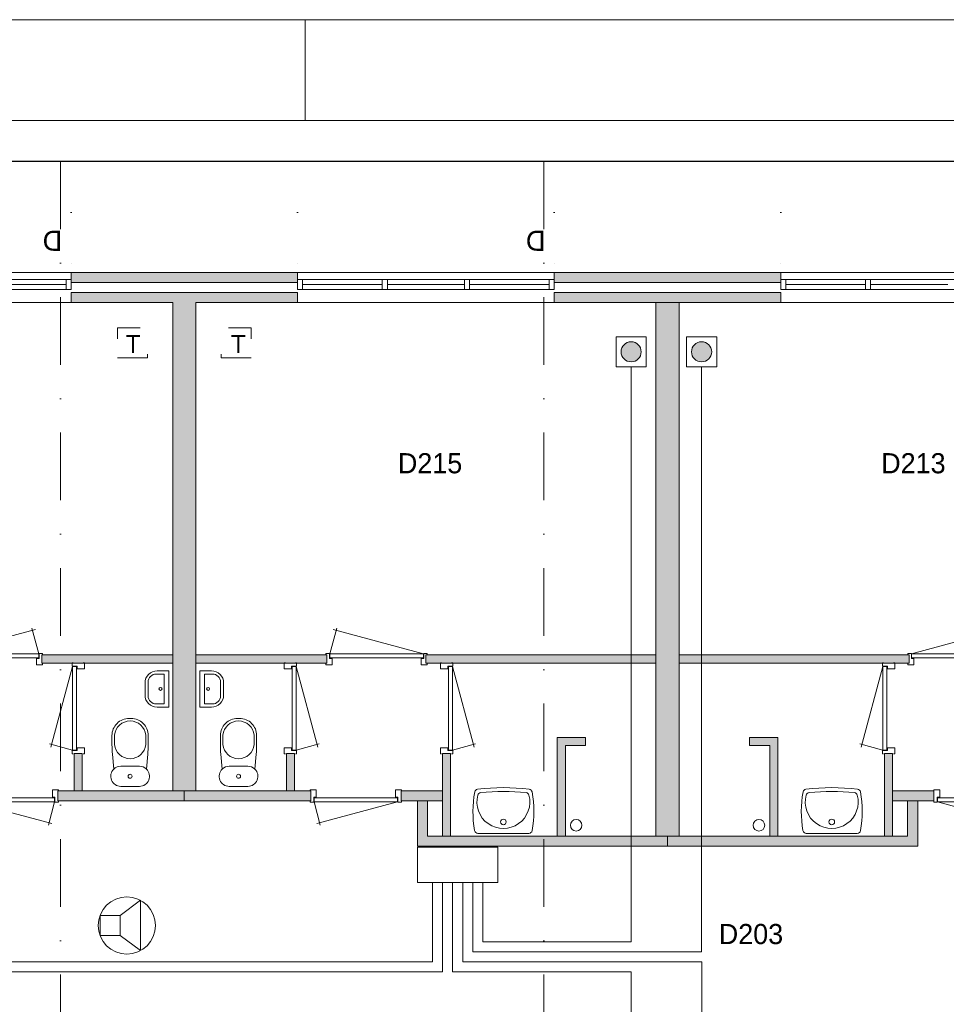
# Model space of a CAD drawing. Header units: millimetres. Extents: x 0 to 84100, y 0 to 59400.
# Tile 28 of 39: x 18264 to 27469, y 49621 to 59400. Entities that reach past the tile are written whole.
import ezdxf
from ezdxf.enums import TextEntityAlignment as Align
from ezdxf.xclip import XClip

# ---------------------------------------------------------------- set-up
doc = ezdxf.new("R2010")
doc.units = ezdxf.units.MM
doc.header["$PDMODE"] = 3
doc.header["$PDSIZE"] = 1
for name, pattern in [('DGN1', [504.6, 0, -504.6]), ('DGN2', [672.8, 336.4, -336.4]), ('DGN4', [1345.6, 672.8, -336.4, 0, -336.4])]:
    doc.linetypes.add(name, pattern=pattern)
for name, color, linetype in [('16', 7, 'Continuous'), ('17', 7, 'Continuous'), ('25', 7, 'Continuous'), ('29', 7, 'Continuous'), ('30', 7, 'Continuous'), ('32', 7, 'Continuous'), ('33', 7, 'Continuous'), ('40', 7, 'Continuous'), ('48', 7, 'Continuous'), ('56', 7, 'Continuous'), ('58', 7, 'Continuous'), ('62', 7, 'Continuous'), ('KADER', 7, 'Continuous'), ('TRAP', 7, 'Continuous')]:
    doc.layers.add(name, color=color, linetype=linetype)
doc.styles.add('dgn001', font='dgn001.shx')
doc.styles.add('dgn003', font='dgn003.shx')
doc.styles.get("Standard").update_dxf_attribs({"font": 'arial.ttf'})
doc.dimstyles.get("Standard").update_dxf_attribs({"dimtxt": 0.18, "dimasz": 0.18, "dimexe": 0.18, "dimexo": 0.0625, "dimgap": 0.09, "dimtad": 0, "dimtih": 1, "dimtoh": 1, "dimdec": 4, "dimzin": 0, "dimdsep": 46, "dimtxsty": 'Standard', "dimcen": 0.09, "dimadec": 0, "dimazin": 0, "dimtfac": 1, "dimtdec": 4, "dimtofl": 0, "dimtmove": 0, "dimatfit": 3, "dimfxl": 1, "dimtolj": 1, "dimtzin": 0, "dimarcsym": 0})

# ---------------------------------------------------------------- blocks, each defined once
blk = doc.blocks.new('EAD034')
at = {"layer": '29'}
h = blk.add_hatch(color=3, dxfattribs=at)
edge = h.paths.add_edge_path()
edge.add_arc((0, 0), 100, 0, 360)
at = {"layer": '29', "color": 3, "linetype": 'Continuous', "lineweight": 0}
blk.add_circle((0, 0), 100, dxfattribs=at)
blk = doc.blocks.new('AnonymousCell67')
at = {"layer": '29', "color": 1, "linetype": 'Continuous', "lineweight": 0, "flags": 128}
blk.add_lwpolyline([(184, 240), (-116, 240), (-116, -60), (184, -60), (184, 240)], dxfattribs=at)
at = {"color": 1, "linetype": 'Continuous', "lineweight": 0}
blk.add_blockref('EAD034', (34, 90), dxfattribs=at)
blk = doc.blocks.new('AnonymousCell68')
at = {"layer": 'TRAP', "color": 1, "linetype": 'DGN2', "lineweight": 0, "flags": 128}
blk.add_lwpolyline([(150, -139), (-150, -139), (-150, 161), (150, 161), (150, -139)], dxfattribs=at)
at = {"layer": 'TRAP', "color": 1, "linetype": 'DGN2', "lineweight": 0, "style": 'dgn001'}
blk.add_text('T', height=180, dxfattribs=at).set_placement((-52, -90))
blk = doc.blocks.new('EAD035')
at = {"layer": '29'}
h = blk.add_hatch(color=3, dxfattribs=at)
edge = h.paths.add_edge_path()
edge.add_arc((0, 0), 100, 0, 360)
at = {"layer": '29', "color": 3, "linetype": 'Continuous', "lineweight": 0}
blk.add_circle((0, 0), 100, dxfattribs=at)
blk = doc.blocks.new('AnonymousCell71')
at = {"layer": '29', "color": 1, "linetype": 'Continuous', "lineweight": 0, "flags": 128}
blk.add_lwpolyline([(-184, 240), (116, 240), (116, -60), (-184, -60), (-184, 240)], dxfattribs=at)
at = {"color": 1, "linetype": 'Continuous', "lineweight": 0}
blk.add_blockref('EAD035', (-34, 90), dxfattribs=at)
blk = doc.blocks.new('930L0939')
at = {"layer": '33', "color": 1, "linetype": 'Continuous', "lineweight": 0}
for p, q in [((38, 98), (936.31, 338.7)), ((968, 98), (899.56, 353.44))]:
    blk.add_line(p, q, dxfattribs=at)
at = {"layer": '33', "color": 92, "linetype": 'Continuous', "lineweight": 13, "true_color": 0x00e100, "flags": 128}
for points in [[(0, 90), (0, 101), (35, 101), (35, 51), (60, 51), (60, -11), (0, -11), (0, 0)], [(1006, 90), (1006, 101), (971, 101), (971, 51), (946, 51), (946, -11), (1006, -11), (1006, 0)]]:
    blk.add_lwpolyline(points, dxfattribs=at)
at = {"layer": '33', "color": 2, "linetype": 'Continuous', "lineweight": 13, "true_color": 0xf0f000, "flags": 128}
blk.add_lwpolyline([(968, 98), (38, 98), (38, 58), (968, 58), (968, 98)], dxfattribs=at)
blk = doc.blocks.new('CLOS0238')
at = {"layer": '40', "color": 7, "linetype": 'Continuous', "lineweight": 0}
for p, q in [((-1.1, 670), (0.8, 670)), ((-155, 527.8), (-155, 435.5)), ((155, 527.8), (155, 435.8)), ((-92.5, 220), (92.5, 220))]:
    blk.add_line(p, q, dxfattribs=at)
at = {"layer": '40', "color": 7, "linetype": 'Continuous', "lineweight": 0, "flags": 128}
for points in [[(-175.7, 338.3), (-162, 191.9), (-162, 191.9, 0.674333), (-92.5, 20), (-92.5, 20), (92.5, 20), (92.5, 20, 0.674333), (162, 191.9), (162, 191.9), (175.7, 338.3), (175.7, 338.3, 0.023285), (180, 431.3), (180, 431.3), (180, 525), (180, 525, 0.414214), (10, 695), (10, 695), (-10, 695), (-10, 695, 0.414214), (-180, 525), (-180, 525), (-180, 431.3), (-180, 431.3, 0.023285), (-175.7, 338.3)], [(-162, 191.9, -0.194504), (-92.5, 220)], [(92.5, 220, -0.194504), (162, 191.9)]]:
    blk.add_lwpolyline(points, format="xyb", dxfattribs=at)
at = {"layer": '40', "color": 7, "linetype": 'Continuous', "lineweight": 0}
blk.add_circle((0, 120), 20, dxfattribs=at)
for centre, start, end in [((0, 514.4), 4.9259, 175.0741), ((0, 450), 184.92635, 355.07365)]:
    blk.add_arc(centre, 155.6, start, end, dxfattribs=at)
blk = doc.blocks.new('830R10116')
at = {"layer": '33', "color": 1, "linetype": 'Continuous', "lineweight": 0}
for p, q in [((-108, 868), (-322.82, 66.28)), ((-108, 38), (-336.87, 99.32))]:
    blk.add_line(p, q, dxfattribs=at)
at = {"layer": '33', "color": 92, "linetype": 'Continuous', "lineweight": 13, "true_color": 0x00e100, "flags": 128}
for points in [[(-100, 906), (-111, 906), (-111, 871), (-61, 871), (-61, 846), (11, 846), (11, 906), (0, 906)], [(-100, 0), (-111, 0), (-111, 35), (-61, 35), (-61, 60), (11, 60), (11, 0), (0, 0)]]:
    blk.add_lwpolyline(points, dxfattribs=at)
at = {"layer": '33', "color": 2, "linetype": 'Continuous', "lineweight": 13, "true_color": 0xf0f000, "flags": 128}
blk.add_lwpolyline([(-108, 868), (-108, 38), (-68, 38), (-68, 868), (-108, 868)], dxfattribs=at)
blk = doc.blocks.new('830R10117')
at = {"layer": '33', "color": 1, "linetype": 'Continuous', "lineweight": 0}
for p, q in [((108, 868), (322.82, 66.28)), ((108, 38), (336.87, 99.32))]:
    blk.add_line(p, q, dxfattribs=at)
at = {"layer": '33', "color": 92, "linetype": 'Continuous', "lineweight": 13, "true_color": 0x00e100, "flags": 128}
for points in [[(100, 906), (111, 906), (111, 871), (61, 871), (61, 846), (-11, 846), (-11, 906), (0, 906)], [(100, 0), (111, 0), (111, 35), (61, 35), (61, 60), (-11, 60), (-11, 0), (0, 0)]]:
    blk.add_lwpolyline(points, dxfattribs=at)
at = {"layer": '33', "color": 2, "linetype": 'Continuous', "lineweight": 13, "true_color": 0xf0f000, "flags": 128}
blk.add_lwpolyline([(108, 868), (108, 38), (68, 38), (68, 868), (108, 868)], dxfattribs=at)
blk = doc.blocks.new('930L0940')
at = {"layer": '33', "color": 1, "linetype": 'Continuous', "lineweight": 0}
for p, q in [((-968, 98), (-899.56, 353.44)), ((-38, 98), (-936.31, 338.7))]:
    blk.add_line(p, q, dxfattribs=at)
at = {"layer": '33', "color": 92, "linetype": 'Continuous', "lineweight": 13, "true_color": 0x00e100, "flags": 128}
for points in [[(-1006, 90), (-1006, 101), (-971, 101), (-971, 51), (-946, 51), (-946, -11), (-1006, -11), (-1006, 0)], [(0, 90), (0, 101), (-35, 101), (-35, 51), (-60, 51), (-60, -11), (0, -11), (0, 0)]]:
    blk.add_lwpolyline(points, dxfattribs=at)
at = {"layer": '33', "color": 2, "linetype": 'Continuous', "lineweight": 13, "true_color": 0xf0f000, "flags": 128}
blk.add_lwpolyline([(-968, 98), (-38, 98), (-38, 58), (-968, 58), (-968, 98)], dxfattribs=at)
blk = doc.blocks.new('830R10118')
at = {"layer": '33', "color": 1, "linetype": 'Continuous', "lineweight": 0}
for p, q in [((108, 868), (322.82, 66.28)), ((108, 38), (336.87, 99.32))]:
    blk.add_line(p, q, dxfattribs=at)
at = {"layer": '33', "color": 92, "linetype": 'Continuous', "lineweight": 13, "true_color": 0x00e100, "flags": 128}
for points in [[(100, 906), (111, 906), (111, 871), (61, 871), (61, 846), (-11, 846), (-11, 906), (0, 906)], [(100, 0), (111, 0), (111, 35), (61, 35), (61, 60), (-11, 60), (-11, 0), (0, 0)]]:
    blk.add_lwpolyline(points, dxfattribs=at)
at = {"layer": '33', "color": 2, "linetype": 'Continuous', "lineweight": 13, "true_color": 0xf0f000, "flags": 128}
blk.add_lwpolyline([(108, 868), (108, 38), (68, 38), (68, 868), (108, 868)], dxfattribs=at)
blk = doc.blocks.new('CLOS0239')
at = {"layer": '40', "color": 7, "linetype": 'Continuous', "lineweight": 0}
for p, q in [((1.1, 670), (-0.8, 670)), ((-155, 527.8), (-155, 435.8)), ((155, 527.8), (155, 435.5)), ((92.5, 220), (-92.5, 220))]:
    blk.add_line(p, q, dxfattribs=at)
at = {"layer": '40', "color": 7, "linetype": 'Continuous', "lineweight": 0, "flags": 128}
for points in [[(175.7, 338.3), (162, 191.9), (162, 191.9, -0.674333), (92.5, 20), (92.5, 20), (-92.5, 20), (-92.5, 20, -0.674333), (-162, 191.9), (-162, 191.9), (-175.7, 338.3), (-175.7, 338.3, -0.023285), (-180, 431.3), (-180, 431.3), (-180, 525), (-180, 525, -0.414214), (-10, 695), (-10, 695), (10, 695), (10, 695, -0.414214), (180, 525), (180, 525), (180, 431.3), (180, 431.3, -0.023285), (175.7, 338.3)], [(-155, 527.8, -0.917521), (155, 527.8)], [(155, 436.6, -0.917514), (-155, 436.6)]]:
    blk.add_lwpolyline(points, format="xyb", dxfattribs=at)
at = {"layer": '40', "color": 7, "linetype": 'Continuous', "lineweight": 0}
blk.add_circle((0, 120), 20, dxfattribs=at)
for centre, start, end in [((-92.5, 120), 90, 134.02728), ((92.5, 120), 45.97272, 90)]:
    blk.add_arc(centre, 100, start, end, dxfattribs=at)
blk = doc.blocks.new('FT0138')
at = {"layer": '40', "color": 7, "linetype": 'Continuous', "lineweight": 0}
for p, q in [((-64.6, 148.9), (-144, 148.9)), ((-64.6, -148.9), (-64.6, 148.9)), ((-20, -180), (-20, 180)), ((-135.1, -180), (-20, -180))]:
    blk.add_line(p, q, dxfattribs=at)
at = {"layer": '40', "color": 7, "linetype": 'Continuous', "lineweight": 0, "flags": 128}
for points in [[(-255.1, 60, -0.414214), (-135.1, 180)], [(-224, 68.9, -0.414214), (-144, 148.9)]]:
    blk.add_lwpolyline(points, format="xyb", dxfattribs=at)
for points in [[(-20, 180), (-135.1, 180)], [(-255.1, 60), (-255.1, -60)], [(-224, 68.9), (-224, -68.9)], [(-144, -148.9), (-64.6, -148.9)]]:
    blk.add_lwpolyline(points, dxfattribs=at)
at = {"layer": '40', "color": 7, "linetype": 'Continuous', "lineweight": 0}
blk.add_circle((-101.1, 0.9), 15.1, dxfattribs=at)
for centre, radius in [((-135.1, -60), 120), ((-144, -68.9), 80)]:
    blk.add_arc(centre, radius, 180, 270, dxfattribs=at)
blk = doc.blocks.new('830R10119')
at = {"layer": '33', "color": 1, "linetype": 'Continuous', "lineweight": 0}
for p, q in [((-868, -108), (-66.28, -322.82)), ((-38, -108), (-99.32, -336.87))]:
    blk.add_line(p, q, dxfattribs=at)
at = {"layer": '33', "color": 92, "linetype": 'Continuous', "lineweight": 13, "true_color": 0x00e100, "flags": 128}
for points in [[(-906, -100), (-906, -111), (-871, -111), (-871, -61), (-846, -61), (-846, 11), (-906, 11), (-906, 0)], [(0, -100), (0, -111), (-35, -111), (-35, -61), (-60, -61), (-60, 11), (0, 11), (0, 0)]]:
    blk.add_lwpolyline(points, dxfattribs=at)
at = {"layer": '33', "color": 2, "linetype": 'Continuous', "lineweight": 13, "true_color": 0xf0f000, "flags": 128}
blk.add_lwpolyline([(-868, -108), (-38, -108), (-38, -68), (-868, -68), (-868, -108)], dxfattribs=at)
blk = doc.blocks.new('FT0139')
at = {"layer": '40', "color": 7, "linetype": 'Continuous', "lineweight": 0}
for p, q in [((20, -180), (20, 180)), ((64.6, -148.9), (64.6, 148.9)), ((64.6, 148.9), (144, 148.9)), ((135.1, -180), (20, -180))]:
    blk.add_line(p, q, dxfattribs=at)
at = {"layer": '40', "color": 7, "linetype": 'Continuous', "lineweight": 0, "flags": 128}
for points in [[(20, 180), (135.1, 180)], [(224, 68.9), (224, -68.9)], [(255.1, 60), (255.1, -60)], [(144, -148.9), (64.6, -148.9)]]:
    blk.add_lwpolyline(points, dxfattribs=at)
for points in [[(255.1, -60, -0.414214), (135.1, -180)], [(224, -68.9, -0.414214), (144, -148.9)]]:
    blk.add_lwpolyline(points, format="xyb", dxfattribs=at)
at = {"layer": '40', "color": 7, "linetype": 'Continuous', "lineweight": 0}
blk.add_circle((101.1, 0.9), 15.1, dxfattribs=at)
for centre, radius in [((135.1, 60), 120), ((144, 68.9), 80)]:
    blk.add_arc(centre, radius, 0, 90, dxfattribs=at)
blk = doc.blocks.new('WT0140')
at = {"layer": '40', "color": 7, "linetype": 'Continuous', "lineweight": 0}
blk.add_line((253.2, 20), (-253.2, 20), dxfattribs=at)
blk.add_circle((0, 133.3), 28.1, dxfattribs=at)
for centre, radius, start, end in [((765.8, 236.5), 1068.4, 169.44861, 190.20169), ((-252, 426.2), 33, 96.85751, 169.65449), ((0, 332.1), 263.1, 164.86666, 15.13334), ((0, -1669.4), 2143.7, 83.14249, 96.85751), ((-222.2, 392.2), 33, 96.04176, 164.86666), ((0, -1706.8), 2143.7, 83.95824, 96.04176), ((222.2, 392.2), 33, 15.13334, 83.95824), ((252, 426.2), 33, 10.34551, 83.14249), ((-765.8, 236.5), 1068.4, 349.79831, 10.55139), ((-253.2, 53), 33, 190.00267, 270), ((253.2, 53), 33, 270, 349.99733)]:
    blk.add_arc(centre, radius, start, end, dxfattribs=at)
blk = doc.blocks.new('830R10123')
at = {"layer": '33', "color": 1, "linetype": 'Continuous', "lineweight": 0}
for p, q in [((38, -108), (99.32, -336.87)), ((868, -108), (66.28, -322.82))]:
    blk.add_line(p, q, dxfattribs=at)
at = {"layer": '33', "color": 92, "linetype": 'Continuous', "lineweight": 13, "true_color": 0x00e100, "flags": 128}
for points in [[(0, -100), (0, -111), (35, -111), (35, -61), (60, -61), (60, 11), (0, 11), (0, 0)], [(906, -100), (906, -111), (871, -111), (871, -61), (846, -61), (846, 11), (906, 11), (906, 0)]]:
    blk.add_lwpolyline(points, dxfattribs=at)
at = {"layer": '33', "color": 2, "linetype": 'Continuous', "lineweight": 13, "true_color": 0xf0f000, "flags": 128}
blk.add_lwpolyline([(868, -108), (38, -108), (38, -68), (868, -68), (868, -108)], dxfattribs=at)
blk = doc.blocks.new('830R10127')
at = {"layer": '33', "color": 1, "linetype": 'Continuous', "lineweight": 0}
for p, q in [((-108, 868), (-322.82, 66.28)), ((-108, 38), (-336.87, 99.32))]:
    blk.add_line(p, q, dxfattribs=at)
at = {"layer": '33', "color": 92, "linetype": 'Continuous', "lineweight": 13, "true_color": 0x00e100, "flags": 128}
for points in [[(-100, 906), (-111, 906), (-111, 871), (-61, 871), (-61, 846), (11, 846), (11, 906), (0, 906)], [(-100, 0), (-111, 0), (-111, 35), (-61, 35), (-61, 60), (11, 60), (11, 0), (0, 0)]]:
    blk.add_lwpolyline(points, dxfattribs=at)
at = {"layer": '33', "color": 2, "linetype": 'Continuous', "lineweight": 13, "true_color": 0xf0f000, "flags": 128}
blk.add_lwpolyline([(-108, 868), (-108, 38), (-68, 38), (-68, 868), (-108, 868)], dxfattribs=at)
blk = doc.blocks.new('930L0943')
at = {"layer": '33', "color": 1, "linetype": 'Continuous', "lineweight": 0}
for p, q in [((38, 98), (936.31, 338.7)), ((968, 98), (899.56, 353.44))]:
    blk.add_line(p, q, dxfattribs=at)
at = {"layer": '33', "color": 92, "linetype": 'Continuous', "lineweight": 13, "true_color": 0x00e100, "flags": 128}
for points in [[(0, 90), (0, 101), (35, 101), (35, 51), (60, 51), (60, -11), (0, -11), (0, 0)], [(1006, 90), (1006, 101), (971, 101), (971, 51), (946, 51), (946, -11), (1006, -11), (1006, 0)]]:
    blk.add_lwpolyline(points, dxfattribs=at)
at = {"layer": '33', "color": 2, "linetype": 'Continuous', "lineweight": 13, "true_color": 0xf0f000, "flags": 128}
blk.add_lwpolyline([(968, 98), (38, 98), (38, 58), (968, 58), (968, 98)], dxfattribs=at)
blk = doc.blocks.new('WT0142')
at = {"layer": '40', "color": 7, "linetype": 'Continuous', "lineweight": 0}
blk.add_line((-253.2, 20), (253.2, 20), dxfattribs=at)
at = {"layer": '40', "color": 7, "linetype": 'Continuous', "lineweight": 0, "flags": 128}
for points in [[(-285.7, 47.3, -0.090801), (-284.5, 432.1)], [(-284.5, 432.1, -0.328769), (-256, 459)], [(254, 400.8, -1.30637), (-254, 400.8)], [(-256, 459, -0.059915), (256, 459)], [(-254, 400.8, -0.309671), (-225.6, 425)], [(-225.6, 425, -0.052773), (225.6, 425)], [(225.6, 425, -0.309671), (254, 400.8)], [(256, 459, -0.328769), (284.5, 432.1)], [(284.5, 432.1, -0.090801), (285.7, 47.3)], [(-253.2, 20, -0.363957), (-285.7, 47.3)], [(285.7, 47.3, -0.363957), (253.2, 20)]]:
    blk.add_lwpolyline(points, format="xyb", dxfattribs=at)
at = {"layer": '40', "color": 7, "linetype": 'Continuous', "lineweight": 0}
blk.add_circle((0, 133.3), 28.1, dxfattribs=at)
blk = doc.blocks.new('830R10129')
at = {"layer": '33', "color": 1, "linetype": 'Continuous', "lineweight": 0}
for p, q in [((-868, -108), (-66.28, -322.82)), ((-38, -108), (-99.32, -336.87))]:
    blk.add_line(p, q, dxfattribs=at)
at = {"layer": '33', "color": 92, "linetype": 'Continuous', "lineweight": 13, "true_color": 0x00e100, "flags": 128}
for points in [[(-906, -100), (-906, -111), (-871, -111), (-871, -61), (-846, -61), (-846, 11), (-906, 11), (-906, 0)], [(0, -100), (0, -111), (-35, -111), (-35, -61), (-60, -61), (-60, 11), (0, 11), (0, 0)]]:
    blk.add_lwpolyline(points, dxfattribs=at)
at = {"layer": '33', "color": 2, "linetype": 'Continuous', "lineweight": 13, "true_color": 0xf0f000, "flags": 128}
blk.add_lwpolyline([(-868, -108), (-38, -108), (-38, -68), (-868, -68), (-868, -108)], dxfattribs=at)
blk = doc.blocks.new('_DotSmall')
at = {"color": 0, "linetype": 'ByBlock', "const_width": 0.5}
blk.add_lwpolyline([(-0.0625, 0, 1), (0.0625, 0, 1)], format="xyb", close=True, dxfattribs=at)
blk = doc.blocks.new('*D19310')
at = {"layer": '58', "color": 3, "linetype": 'Continuous', "lineweight": 0, "transparency": 16777216}
blk.add_line((13954.8, 50907.8), (11404.8, 50907.8), dxfattribs=at)
at = {"layer": 'Defpoints', "color": 0, "linetype": 'Continuous', "transparency": 16777216}
for p in [(11404.8, 50907.8), (11404.8, 48907.8), (13954.8, 48907.8)]:
    blk.add_point(p, dxfattribs=at)
at = {"layer": '58', "color": 3, "linetype": 'Continuous', "lineweight": 0, "transparency": 16777216, "xscale": 1080, "yscale": 1080, "zscale": 1080, "rotation": 180}
blk.add_blockref('_DotSmall', (11404.8, 50907.8), dxfattribs=at)
at = {"layer": '58', "color": 3, "linetype": 'Continuous', "lineweight": 0, "transparency": 16777216, "xscale": 1080, "yscale": 1080, "zscale": 1080}
blk.add_blockref('_DotSmall', (13954.8, 50907.8), dxfattribs=at)
at = {"layer": '58', "color": 3, "linetype": 'Continuous', "lineweight": 0, "transparency": 16777216, "insert": (12679.8, 51109.9), "char_height": 200, "attachment_point": 5, "style": 'dgn003'}
blk.add_mtext('\\A1;2550', dxfattribs=at)
blk = doc.blocks.new('*D19311')
at = {"layer": '58', "color": 3, "linetype": 'Continuous', "lineweight": 0, "transparency": 16777216}
blk.add_line((16204.8, 50907.8), (13954.8, 50907.8), dxfattribs=at)
at = {"layer": 'Defpoints', "color": 0, "linetype": 'Continuous', "transparency": 16777216}
for p in [(13954.8, 50907.8), (13954.8, 48907.8), (16204.8, 48907.8)]:
    blk.add_point(p, dxfattribs=at)
at = {"layer": '58', "color": 3, "linetype": 'Continuous', "lineweight": 0, "transparency": 16777216, "xscale": 1080, "yscale": 1080, "zscale": 1080, "rotation": 180}
blk.add_blockref('_DotSmall', (13954.8, 50907.8), dxfattribs=at)
at = {"layer": '58', "color": 3, "linetype": 'Continuous', "lineweight": 0, "transparency": 16777216, "xscale": 1080, "yscale": 1080, "zscale": 1080}
blk.add_blockref('_DotSmall', (16204.8, 50907.8), dxfattribs=at)
at = {"layer": '58', "color": 3, "linetype": 'Continuous', "lineweight": 0, "transparency": 16777216, "insert": (15079.8, 51109.9), "char_height": 200, "attachment_point": 5, "style": 'dgn003'}
blk.add_mtext('\\A1;2250', dxfattribs=at)
blk = doc.blocks.new('*D19312')
at = {"layer": '58', "color": 3, "linetype": 'Continuous', "lineweight": 0, "transparency": 16777216}
blk.add_line((16204.8, 50907.8), (18754.8, 50907.8), dxfattribs=at)
at = {"layer": 'Defpoints', "color": 0, "linetype": 'Continuous', "transparency": 16777216}
for p in [(18754.8, 50907.8), (16204.8, 48907.8), (18754.8, 48907.8)]:
    blk.add_point(p, dxfattribs=at)
at = {"layer": '58', "color": 3, "linetype": 'Continuous', "lineweight": 0, "transparency": 16777216, "xscale": 1080, "yscale": 1080, "zscale": 1080, "rotation": 180}
blk.add_blockref('_DotSmall', (16204.8, 50907.8), dxfattribs=at)
at = {"layer": '58', "color": 3, "linetype": 'Continuous', "lineweight": 0, "transparency": 16777216, "xscale": 1080, "yscale": 1080, "zscale": 1080}
blk.add_blockref('_DotSmall', (18754.8, 50907.8), dxfattribs=at)
at = {"layer": '58', "color": 3, "linetype": 'Continuous', "lineweight": 0, "transparency": 16777216, "insert": (17479.8, 51109.9), "char_height": 200, "attachment_point": 5, "style": 'dgn003'}
blk.add_mtext('\\A1;2550', dxfattribs=at)
blk = doc.blocks.new('*D19313')
at = {"layer": '58', "color": 3, "linetype": 'Continuous', "lineweight": 0, "transparency": 16777216}
blk.add_line((21004.8, 50907.8), (23554.8, 50907.8), dxfattribs=at)
at = {"layer": 'Defpoints', "color": 0, "linetype": 'Continuous', "transparency": 16777216}
for p in [(23554.8, 50907.8), (21004.8, 48907.8), (23554.8, 48907.8)]:
    blk.add_point(p, dxfattribs=at)
at = {"layer": '58', "color": 3, "linetype": 'Continuous', "lineweight": 0, "transparency": 16777216, "xscale": 1080, "yscale": 1080, "zscale": 1080, "rotation": 180}
blk.add_blockref('_DotSmall', (21004.8, 50907.8), dxfattribs=at)
at = {"layer": '58', "color": 3, "linetype": 'Continuous', "lineweight": 0, "transparency": 16777216, "xscale": 1080, "yscale": 1080, "zscale": 1080}
blk.add_blockref('_DotSmall', (23554.8, 50907.8), dxfattribs=at)
at = {"layer": '58', "color": 3, "linetype": 'Continuous', "lineweight": 0, "transparency": 16777216, "insert": (22279.8, 51109.9), "char_height": 200, "attachment_point": 5, "style": 'dgn003'}
blk.add_mtext('\\A1;2550', dxfattribs=at)
blk = doc.blocks.new('*D19314')
at = {"layer": '58', "color": 3, "linetype": 'Continuous', "lineweight": 0, "transparency": 16777216}
blk.add_line((21004.8, 50907.8), (18754.8, 50907.8), dxfattribs=at)
at = {"layer": 'Defpoints', "color": 0, "linetype": 'Continuous', "transparency": 16777216}
for p in [(18754.8, 50907.8), (18754.8, 48907.8), (21004.8, 48907.8)]:
    blk.add_point(p, dxfattribs=at)
at = {"layer": '58', "color": 3, "linetype": 'Continuous', "lineweight": 0, "transparency": 16777216, "xscale": 1080, "yscale": 1080, "zscale": 1080, "rotation": 180}
blk.add_blockref('_DotSmall', (18754.8, 50907.8), dxfattribs=at)
at = {"layer": '58', "color": 3, "linetype": 'Continuous', "lineweight": 0, "transparency": 16777216, "xscale": 1080, "yscale": 1080, "zscale": 1080}
blk.add_blockref('_DotSmall', (21004.8, 50907.8), dxfattribs=at)
at = {"layer": '58', "color": 3, "linetype": 'Continuous', "lineweight": 0, "transparency": 16777216, "insert": (19879.8, 51109.9), "char_height": 200, "attachment_point": 5, "style": 'dgn003'}
blk.add_mtext('\\A1;2250', dxfattribs=at)
blk = doc.blocks.new('AnonymousCell106')
at = {"layer": 'TRAP', "color": 1, "linetype": 'DGN2', "lineweight": 0, "flags": 128}
blk.add_lwpolyline([(-150, -139), (150, -139), (150, 161), (-150, 161), (-150, -139)], dxfattribs=at)
at = {"layer": 'TRAP', "color": 1, "linetype": 'DGN2', "lineweight": 0, "style": 'dgn001'}
blk.add_text('T', height=180, dxfattribs=at).set_placement((-68, -90))
blk = doc.blocks.new('EU57')
at = {"layer": '25', "color": 3, "linetype": 'Continuous', "lineweight": 0}
for p, q in [((200, 100), (400, 250)), ((400, 250), (400, -250)), ((200, -100), (400, -250))]:
    blk.add_line(p, q, dxfattribs=at)
at = {"layer": '25', "color": 3, "linetype": 'Continuous', "lineweight": 0, "flags": 128}
blk.add_lwpolyline([(0, -100), (200, -100), (200, 100), (0, 100), (0, -100)], dxfattribs=at)
at = {"layer": '25', "color": 3, "linetype": 'Continuous', "lineweight": 0}
blk.add_circle((265.5, -0.2), 283.8, dxfattribs=at)
blk = doc.blocks.new('A1')
at = {"layer": 'KADER', "color": 1, "linetype": 'Continuous', "lineweight": 0}
for p, q in [((84100, 59400), (0, 59400)), ((21100, 58400), (21100, 59400))]:
    blk.add_line(p, q, dxfattribs=at)
at = {"layer": 'KADER', "color": 5, "linetype": 'Continuous', "lineweight": 0, "flags": 128}
blk.add_lwpolyline([(1000, 1000), (83100, 1000), (83100, 58400), (1000, 58400), (1000, 1000)], dxfattribs=at)
blk = doc.blocks.new('AnonymousCell107')
at = {"color": 1, "linetype": 'Continuous', "lineweight": 0}
blk.add_blockref('A1', (-42050, -29700), dxfattribs=at)
blk = doc.blocks.new('50E03_329_B02 - Default')
at = {"layer": '16'}
for points in [[(16204.76, 48807.77), (13954.76, 48807.77), (13954.76, 48907.77), (16204.76, 48907.77)], [(21004.76, 48807.77), (18754.76, 48807.77), (18754.76, 48907.77), (21004.76, 48907.77)]]:
    blk.add_hatch(color=7, dxfattribs=at).paths.add_polyline_path(points)
at = {"layer": '62'}
for color, points in [(9, [(13954.76, 48707.77), (16204.76, 48707.77), (16204.76, 48607.77), (15194.76, 48607.77), (15194.76, 43757.77), (14964.76, 43757.77), (14964.76, 48607.77), (13954.76, 48607.77)]), (9, [(21004.76, 48607.77), (18754.76, 48607.77), (18754.76, 48707.77), (21004.76, 48707.77)]), (9, [(19764.76, 48607.77), (19994.76, 48607.77), (19994.76, 43307.77), (19764.76, 43307.77)]), (9, [(13664.76, 45027.77), (14964.76, 45027.77), (14964.76, 45107.77), (13664.76, 45107.77)]), (9, [(16494.76, 45027.77), (15194.76, 45027.77), (15194.76, 45107.77), (16494.76, 45107.77)]), (9, [(19764.76, 45027.77), (17479.76, 45027.77), (17479.76, 45107.77), (19764.76, 45107.77)]), (9, [(19994.76, 45027.77), (22279.76, 45027.77), (22279.76, 45107.77), (19994.76, 45107.77)]), (9, [(19064.76, 44207.77), (19064.76, 44287.77), (18784.76, 44287.77), (18784.76, 43307.77), (18864.76, 43307.77), (18864.76, 44207.77)]), (9, [(20694.76, 44207.77), (20694.76, 44287.77), (20974.76, 44287.77), (20974.76, 43307.77), (20894.76, 43307.77), (20894.76, 44207.77)]), (9, [(13984.76, 44127.77), (14064.76, 44127.77), (14064.76, 43757.77), (13984.76, 43757.77)]), (9, [(16174.76, 44127.77), (16094.76, 44127.77), (16094.76, 43757.77), (16174.76, 43757.77)]), (9, [(17724.76, 44127.77), (17644.76, 44127.77), (17644.76, 43307.77), (17724.76, 43307.77)]), (9, [(22034.76, 44127.77), (22114.76, 44127.77), (22114.76, 43307.77), (22034.76, 43307.77)]), (7, [(13824.76, 43757.77), (15079.76, 43757.77), (15079.76, 43657.77), (13824.76, 43657.77)]), (7, [(16334.76, 43757.77), (15079.76, 43757.77), (15079.76, 43657.77), (16334.76, 43657.77)]), (7, [(17644.76, 43757.77), (17234.76, 43757.77), (17234.76, 43657.77), (17644.76, 43657.77)]), (7, [(22114.76, 43757.77), (22524.76, 43757.77), (22524.76, 43657.77), (22114.76, 43657.77)]), (7, [(19879.76, 43207.77), (19879.76, 43307.77), (17494.76, 43307.77), (17494.76, 43657.77), (17394.76, 43657.77), (17394.76, 43207.77)]), (7, [(19879.76, 43207.77), (19879.76, 43307.77), (22264.76, 43307.77), (22264.76, 43657.77), (22364.76, 43657.77), (22364.76, 43207.77)])]:
    blk.add_hatch(color=color, dxfattribs=at).paths.add_polyline_path(points)
at = {"layer": '16', "color": 92, "linetype": 'Continuous', "lineweight": 0, "true_color": 0x00e100, "flags": 128}
for points in [[(16204.76, 48807.77), (13954.76, 48807.77), (13954.76, 48907.77), (16204.76, 48907.77), (16204.76, 48807.77)], [(21004.76, 48807.77), (18754.76, 48807.77), (18754.76, 48907.77), (21004.76, 48907.77), (21004.76, 48807.77)], [(14964.76, 48607.77), (13954.76, 48607.77), (13954.76, 48707.77), (16204.76, 48707.77), (16204.76, 48607.77), (15194.76, 48607.77)], [(21004.76, 48607.77), (18754.76, 48607.77), (18754.76, 48707.77), (21004.76, 48707.77), (21004.76, 48607.77)], [(14964.76, 45027.77), (13664.76, 45027.77), (13664.76, 45107.77), (14964.76, 45107.77), (14964.76, 45027.77)], [(15194.76, 45027.77), (16494.76, 45027.77), (16494.76, 45107.77), (15194.76, 45107.77), (15194.76, 45027.77)], [(17479.76, 45027.77), (19764.76, 45027.77), (19764.76, 45107.77), (17479.76, 45107.77), (17479.76, 45027.77)], [(22279.76, 45027.77), (19994.76, 45027.77), (19994.76, 45107.77), (22279.76, 45107.77), (22279.76, 45027.77)], [(18864.76, 43307.77), (18864.76, 44207.77), (19064.76, 44207.77), (19064.76, 44287.77), (18784.76, 44287.77), (18784.76, 43307.77), (18864.76, 43307.77)], [(20894.76, 43307.77), (20894.76, 44207.77), (20694.76, 44207.77), (20694.76, 44287.77), (20974.76, 44287.77), (20974.76, 43307.77), (20894.76, 43307.77)], [(13984.76, 43757.77), (14064.76, 43757.77), (14064.76, 44127.77), (13984.76, 44127.77), (13984.76, 43757.77)], [(16174.76, 43757.77), (16094.76, 43757.77), (16094.76, 44127.77), (16174.76, 44127.77), (16174.76, 43757.77)], [(17724.76, 43307.77), (17644.76, 43307.77), (17644.76, 44127.77), (17724.76, 44127.77), (17724.76, 43307.77)], [(22034.76, 43307.77), (22114.76, 43307.77), (22114.76, 44127.77), (22034.76, 44127.77), (22034.76, 43307.77)], [(13824.76, 43657.77), (15079.76, 43657.77), (15079.76, 43757.77), (13824.76, 43757.77), (13824.76, 43657.77)], [(16334.76, 43657.77), (15079.76, 43657.77), (15079.76, 43757.77), (16334.76, 43757.77), (16334.76, 43657.77)], [(17644.76, 43657.77), (17234.76, 43657.77), (17234.76, 43757.77), (17644.76, 43757.77), (17644.76, 43657.77)], [(22114.76, 43657.77), (22524.76, 43657.77), (22524.76, 43757.77), (22114.76, 43757.77), (22114.76, 43657.77)], [(19879.76, 43207.77), (17394.76, 43207.77), (17394.76, 43657.77), (17494.76, 43657.77), (17494.76, 43307.77), (19879.76, 43307.77), (19879.76, 43207.77)], [(19879.76, 43207.77), (22364.76, 43207.77), (22364.76, 43657.77), (22264.76, 43657.77), (22264.76, 43307.77), (19879.76, 43307.77), (19879.76, 43207.77)]]:
    blk.add_lwpolyline(points, dxfattribs=at)
at = {"layer": '16', "color": 7, "linetype": 'Continuous', "lineweight": 0, "flags": 128}
for points in [[(16204.76, 48807.77), (13954.76, 48807.77), (13954.76, 48907.77), (16204.76, 48907.77), (16204.76, 48807.77)], [(21004.76, 48807.77), (18754.76, 48807.77), (18754.76, 48907.77), (21004.76, 48907.77), (21004.76, 48807.77)]]:
    blk.add_lwpolyline(points, dxfattribs=at)
at = {"layer": '17', "color": 92, "linetype": 'Continuous', "lineweight": 0, "true_color": 0x00e100, "flags": 128}
for points in [[(15194.76, 48607.77), (15194.76, 43757.77), (14964.76, 43757.77), (14964.76, 48607.77)], [(19994.76, 43307.77), (19764.76, 43307.77), (19764.76, 48607.77), (19994.76, 48607.77), (19994.76, 43307.77)]]:
    blk.add_lwpolyline(points, dxfattribs=at)
at = {"layer": '30', "color": 3, "linetype": 'Continuous', "lineweight": 0}
for p, q in [((11404.76, 48907.77), (13954.76, 48907.77)), ((18754.76, 48907.77), (16204.76, 48907.77)), ((21004.76, 48907.77), (23554.76, 48907.77)), ((11404.76, 48607.77), (13954.76, 48607.77)), ((18754.76, 48607.77), (16204.76, 48607.77)), ((21004.76, 48607.77), (23554.76, 48607.77))]:
    blk.add_line(p, q, dxfattribs=at)
at = {"layer": '32', "color": 3, "linetype": 'Continuous', "lineweight": 0}
for p, q in [((11454.76, 48837.77), (13954.76, 48837.77)), ((18704.76, 48837.77), (16204.76, 48837.77)), ((18704.76, 48737.77), (18704.76, 48837.77)), ((21054.76, 48837.77), (23554.76, 48837.77)), ((21054.76, 48737.77), (21054.76, 48837.77)), ((13904.76, 48737.77), (11454.76, 48737.77)), ((13113.1, 48787.77), (13904.76, 48787.77)), ((17046.42, 48787.77), (16254.76, 48787.77)), ((16254.76, 48737.77), (18704.76, 48737.77)), ((17863.09, 48787.77), (17096.42, 48787.77)), ((18704.76, 48787.77), (17913.09, 48787.77)), ((21054.76, 48787.77), (21846.43, 48787.77)), ((23504.76, 48737.77), (21054.76, 48737.77)), ((21896.43, 48787.77), (22663.1, 48787.77))]:
    blk.add_line(p, q, dxfattribs=at)
at = {"layer": '32', "color": 3, "linetype": 'Continuous', "lineweight": 0, "flags": 128}
for points in [[(13904.76, 48837.77), (13954.76, 48837.77), (13954.76, 48737.77), (13904.76, 48737.77), (13904.76, 48837.77)], [(16254.76, 48837.77), (16204.76, 48837.77), (16204.76, 48737.77), (16254.76, 48737.77), (16254.76, 48837.77)], [(17096.42, 48837.77), (17046.42, 48837.77), (17046.42, 48737.77), (17096.42, 48737.77), (17096.42, 48837.77)], [(17913.09, 48837.77), (17863.09, 48837.77), (17863.09, 48737.77), (17913.09, 48737.77), (17913.09, 48837.77)], [(18754.76, 48837.77), (18704.76, 48837.77), (18704.76, 48737.77), (18754.76, 48737.77), (18754.76, 48837.77)], [(21004.76, 48837.77), (21054.76, 48837.77), (21054.76, 48737.77), (21004.76, 48737.77), (21004.76, 48837.77)], [(21846.43, 48837.77), (21896.43, 48837.77), (21896.43, 48737.77), (21846.43, 48737.77), (21846.43, 48837.77)]]:
    blk.add_lwpolyline(points, dxfattribs=at)
at = {"layer": '40', "color": 3, "linetype": 'Continuous', "lineweight": 0}
for centre in [(18971.52, 43416.37), (20788, 43416.37)]:
    blk.add_circle(centre, 57.46, dxfattribs=at)
at = {"layer": '56', "color": 3, "linetype": 'DGN4', "lineweight": 0}
for p, q in [((13849.76, 50407.77), (13849.76, 1494.98)), ((18649.76, 50407.77), (18649.76, 1494.98))]:
    blk.add_line(p, q, dxfattribs=at)
at = {"layer": '58', "color": 3, "linetype": 'DGN1', "lineweight": 0}
for p, q in [((13954.76, 50907.77), (13954.76, 48907.77)), ((16204.76, 50907.77), (16204.76, 48907.77)), ((18754.76, 50907.77), (18754.76, 48907.77)), ((21004.76, 50907.77), (21004.76, 48907.77))]:
    blk.add_line(p, q, dxfattribs=at)
at = {"layer": '62', "color": 9, "linetype": 'Continuous', "lineweight": 0, "flags": 128}
for points in [[(13954.76, 48707.77), (16204.76, 48707.77), (16204.76, 48607.77), (15194.76, 48607.77), (15194.76, 43757.77), (14964.76, 43757.77), (14964.76, 48607.77), (13954.76, 48607.77), (13954.76, 48707.77)], [(21004.76, 48607.77), (18754.76, 48607.77), (18754.76, 48707.77), (21004.76, 48707.77), (21004.76, 48607.77)], [(19764.76, 48607.77), (19994.76, 48607.77), (19994.76, 43307.77), (19764.76, 43307.77), (19764.76, 48607.77)], [(13664.76, 45027.77), (14964.76, 45027.77), (14964.76, 45107.77), (13664.76, 45107.77), (13664.76, 45027.77)], [(16494.76, 45027.77), (15194.76, 45027.77), (15194.76, 45107.77), (16494.76, 45107.77), (16494.76, 45027.77)], [(19764.76, 45027.77), (17479.76, 45027.77), (17479.76, 45107.77), (19764.76, 45107.77), (19764.76, 45027.77)], [(19994.76, 45027.77), (22279.76, 45027.77), (22279.76, 45107.77), (19994.76, 45107.77), (19994.76, 45027.77)], [(19064.76, 44207.77), (19064.76, 44287.77), (18784.76, 44287.77), (18784.76, 43307.77), (18864.76, 43307.77), (18864.76, 44207.77), (19064.76, 44207.77)], [(20694.76, 44207.77), (20694.76, 44287.77), (20974.76, 44287.77), (20974.76, 43307.77), (20894.76, 43307.77), (20894.76, 44207.77), (20694.76, 44207.77)], [(13984.76, 44127.77), (14064.76, 44127.77), (14064.76, 43757.77), (13984.76, 43757.77), (13984.76, 44127.77)], [(16174.76, 44127.77), (16094.76, 44127.77), (16094.76, 43757.77), (16174.76, 43757.77), (16174.76, 44127.77)], [(17724.76, 44127.77), (17644.76, 44127.77), (17644.76, 43307.77), (17724.76, 43307.77), (17724.76, 44127.77)], [(22034.76, 44127.77), (22114.76, 44127.77), (22114.76, 43307.77), (22034.76, 43307.77), (22034.76, 44127.77)]]:
    blk.add_lwpolyline(points, dxfattribs=at)
at = {"layer": '62', "color": 7, "linetype": 'Continuous', "lineweight": 0, "flags": 128}
for points in [[(13824.76, 43757.77), (15079.76, 43757.77), (15079.76, 43657.77), (13824.76, 43657.77), (13824.76, 43757.77)], [(16334.76, 43757.77), (15079.76, 43757.77), (15079.76, 43657.77), (16334.76, 43657.77), (16334.76, 43757.77)], [(17644.76, 43757.77), (17234.76, 43757.77), (17234.76, 43657.77), (17644.76, 43657.77), (17644.76, 43757.77)], [(22114.76, 43757.77), (22524.76, 43757.77), (22524.76, 43657.77), (22114.76, 43657.77), (22114.76, 43757.77)], [(19879.76, 43207.77), (19879.76, 43307.77), (17494.76, 43307.77), (17494.76, 43657.77), (17394.76, 43657.77), (17394.76, 43207.77), (19879.76, 43207.77)], [(19879.76, 43207.77), (19879.76, 43307.77), (22264.76, 43307.77), (22264.76, 43657.77), (22364.76, 43657.77), (22364.76, 43207.77), (19879.76, 43207.77)]]:
    blk.add_lwpolyline(points, dxfattribs=at)
at = {"color": 7, "linetype": 'Continuous', "lineweight": 0}
for name, p in [('930L0939', (12666.53, 45021.8)), ('930L0940', (17492.99, 45021.8)), ('930L0943', (22266.53, 45021.8)), ('830R10116', (14076.36, 44124.68)), ('830R10118', (16083.16, 44124.68)), ('830R10117', (17634.58, 44124.69)), ('830R10127', (22124.94, 44124.69)), ('FT0138', (14944.33, 44769.81)), ('FT0139', (15215.19, 44769.81)), ('CLOS0238', (14541.25, 43782.67)), ('CLOS0239', (15618.27, 43782.67)), ('830R10119', (13829.47, 43755.87)), ('830R10123', (16330.05, 43755.87)), ('WT0140', (18248.9, 43315.63)), ('WT0142', (21510.62, 43315.63)), ('830R10129', (23429.47, 43755.87))]:
    blk.add_blockref(name, p, dxfattribs=at)
at = {"layer": '48', "color": 7, "linetype": 'Continuous', "lineweight": 0, "style": 'dgn003'}
for p in [(13769.75, 49221.07), (18569.75, 49221.07)]:
    blk.add_text('D', height=200, rotation=180, dxfattribs=at).set_placement(p, align=Align.MIDDLE_CENTER)
for s, p in [('D215', (17520.83, 47011.98)), ('D213', (22321.74, 47011.98)), ('D203', (20708.35, 42336.27))]:
    blk.add_text(s, height=200, dxfattribs=at).set_placement(p, align=Align.MIDDLE_CENTER)
at = {"layer": '58', "color": 3, "linetype": 'Continuous', "lineweight": 0}
for base, p1, p2, picture, middle in [((11404.76, 50907.77), (13954.76, 48907.77), (11404.76, 48907.77), '*D19310', (12679.76, 51109.88)), ((13954.76, 50907.77), (16204.76, 48907.77), (13954.76, 48907.77), '*D19311', (15079.76, 51109.88)), ((18754.76, 50907.77), (16204.76, 48907.77), (18754.76, 48907.77), '*D19312', (17479.76, 51109.88)), ((18754.76, 50907.77), (21004.76, 48907.77), (18754.76, 48907.77), '*D19314', (19879.76, 51109.88)), ((23554.76, 50907.77), (21004.76, 48907.77), (23554.76, 48907.77), '*D19313', (22279.76, 51109.88))]:
    dim = blk.add_linear_dim(base=base, p1=p1, p2=p2, dimstyle='Standard', override={"dimscale": 1, "dimtxt": 200, "dimasz": 1080, "dimexe": 0, "dimexo": 0, "dimgap": 100, "dimtad": 1, "dimjust": 0, "dimtih": 0, "dimtoh": 0, "dimdec": 0, "dimlfac": 1, "dimzin": 11, "dimdsep": 46, "dimlunit": 2, "dimpost": '<>', "dimtxsty": 'dgn003', "dimblk1": 'DotSmall', "dimblk2": 'DotSmall', "dimsah": 1, "dimcen": 0, "dimse1": 1, "dimse2": 1, "dimclrd": 3, "dimclre": 3, "dimclrt": 3, "dimtol": 0, "dimtix": 1, "dimtofl": 1, "dimatfit": 3, "dimfrac": 1, "dimtolj": 1, "dimlwd": 0, "dimlwe": 0}, dxfattribs=at)
    dim.commit()
    dim.dimension.update_dxf_attribs({"geometry": picture, "text_midpoint": middle})

msp = doc.modelspace()

# ---------------------------------------------------------------- linework, layer by layer
at = {"layer": '29', "color": 1, "linetype": 'Continuous', "lineweight": 0, "flags": 128}
for points in [[(25038, 55951.79), (25038, 50142.33), (22764.79, 50142.33), (22764.79, 50830.56)], [(24338, 55951.79), (24338, 50242.33), (22864.79, 50242.33), (22864.79, 50830.56)], [(15488, 55914), (15488, 50042.33), (22364.79, 50042.33), (22364.79, 50830.56)], [(22214.79, 51180.56), (22214.79, 50830.56), (23014.79, 50830.56), (23014.79, 51180.56), (22214.79, 51180.56)], [(15488, 44840.8), (15488, 49942.33), (22464.79, 49942.33), (22464.79, 50830.56)], [(24338, 44915.23), (24338, 49943.56), (22564.79, 49942.33), (22564.79, 50830.56)], [(25039.44, 44914), (25039.44, 50042.33), (22664.79, 50042.33), (22664.79, 50830.56)]]:
    msp.add_lwpolyline(points, dxfattribs=at)

# ---------------------------------------------------------------- block references
at = {"color": 1, "linetype": 'Continuous', "lineweight": 0}
for name, p in [('AnonymousCell107', (42050, 29700)), ('AnonymousCell106', (19384.79, 56179.8)), ('AnonymousCell68', (20414.79, 56179.8)), ('AnonymousCell67', (24304, 56011.79)), ('AnonymousCell71', (25072, 56011.79)), ('EU57', (19063.25, 50404.47))]:
    msp.add_blockref(name, p, dxfattribs=at)
ref = msp.add_blockref('50E03_329_B02 - Default', (4820.03, 7983.03))
XClip(ref).set_block_clipping_path([(-3447.2, 1205.47), (51798.68, 50007.99)])

doc.saveas('drawing.dxf')
